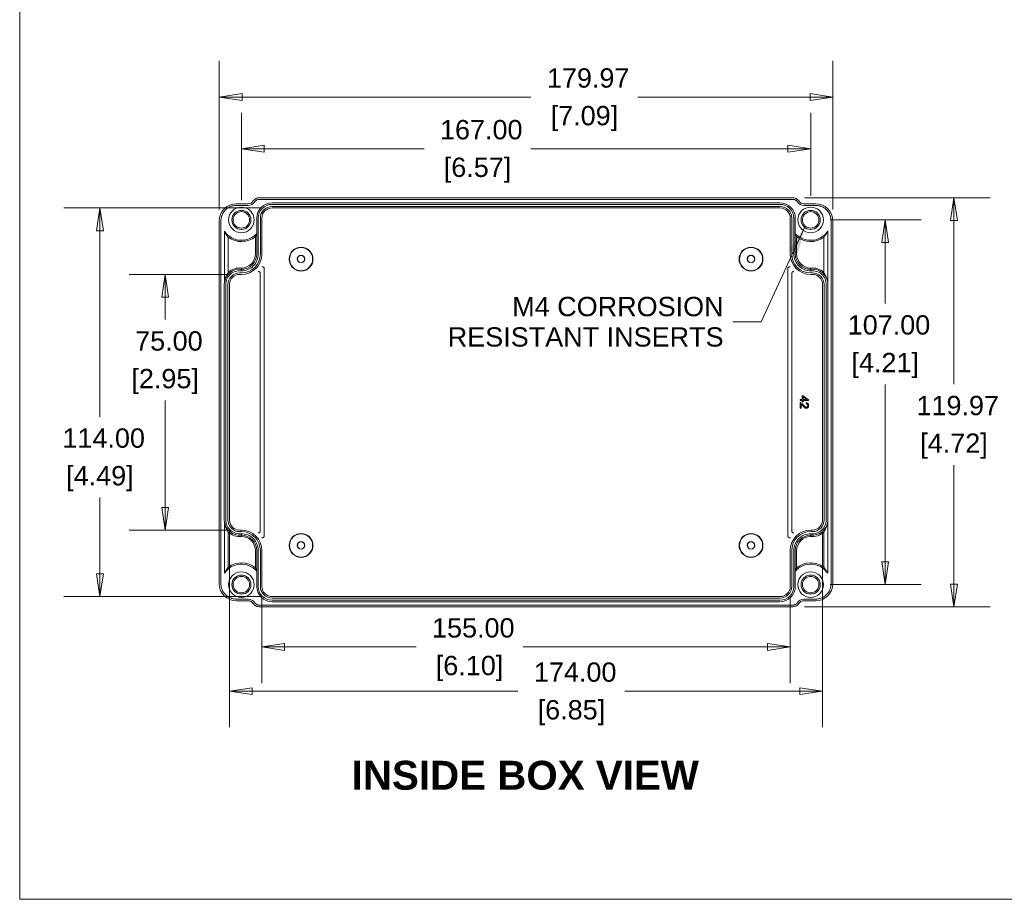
# Model space of a CAD drawing. Header units: millimetres. Extents: x 12 to 920, y 12 to 708.
# Tile 1 of 10: x 25 to 314, y 25 to 283. Entities that reach past the tile are written whole.
import ezdxf

# ---------------------------------------------------------------- set-up
doc = ezdxf.new("R2010")
doc.units = ezdxf.units.MM
doc.header["$LTSCALE"] = 3.333333
for name, color, linetype, lineweight in [('Dimension (ANSI)', 7, 'Continuous', 9), ('Sketch Geometry (ANSI)', 7, 'Continuous', 9), ('Symbol (ANSI)', 7, 'Continuous', 9), ('Visible (ANSI)', 7, 'Continuous', 9)]:
    doc.layers.add(name, color=color, linetype=linetype, lineweight=lineweight)
doc.styles.add('Label Text (ANSI)', font='arialbd.ttf')
doc.styles.add('Note Text (ANSI)', font='arial.ttf')
doc.dimstyles.new('Default - mm (ANSI)', dxfattribs={"dimscale": 3.333333, "dimtxt": 1.7, "dimasz": 2, "dimexe": 3.175, "dimexo": 1, "dimgap": 0.8, "dimtad": 0, "dimtih": 1, "dimtoh": 1, "dimrnd": 1e-08, "dimzin": 4, "dimdsep": 46, "dimtxsty": 'Note Text (ANSI)', "dimblk": 'Filled-1', "dimcen": 0.09, "dimdle": 10, "dimclrd": 256, "dimclre": 256, "dimclrt": 256, "dimadec": 1, "dimazin": 0, "dimtfac": 1.792941, "dimtofl": 0, "dimtmove": 0, "dimatfit": 3, "dimfxl": 1, "dimtolj": 1, "dimtzin": 0, "dimlwd": -1, "dimlwe": -1, "dimarcsym": 0})
doc.dimstyles.new('Default - mm (ANSI)$7', dxfattribs={"dimscale": 3.333333, "dimtxt": 1.7, "dimasz": 2.5, "dimexe": 3.175, "dimexo": 1, "dimgap": 0.8, "dimtad": 0, "dimtih": 1, "dimtoh": 1, "dimrnd": 1e-08, "dimzin": 4, "dimdsep": 46, "dimtxsty": 'Note Text (ANSI)', "dimblk": 'Filled-1', "dimcen": 0.09, "dimdle": 10, "dimclrd": 256, "dimclre": 256, "dimclrt": 256, "dimadec": 1, "dimazin": 0, "dimtfac": 1.792941, "dimtofl": 0, "dimtmove": 0, "dimatfit": 3, "dimfxl": 1, "dimtolj": 1, "dimtzin": 0, "dimlwd": -1, "dimlwe": -1, "dimarcsym": 0})

# ---------------------------------------------------------------- blocks, each defined once
blk = doc.blocks.new('Filled-1')
at = {"color": 0}
for p, q in [((0, 0), (-1, 0.15)), ((-1, 0.15), (-1, -0.15)), ((-1, 0), (0, 0)), ((-1, -0.15), (0, 0))]:
    blk.add_line(p, q, dxfattribs=at)
at = {"color": 0, "flags": 128}
blk.add_lwpolyline([(-1, -0.15), (0, 0), (-1, 0.15), (-1, -0.15)], dxfattribs=at)
at = {"color": 0}
blk.add_solid([(-1, -0.15), (0, 0), (-1, 0.15), (-1, -0.15)], dxfattribs=at)
blk = doc.blocks.new('*D39')
at = {"layer": 'Defpoints', "color": 0, "transparency": 16777216}
for p in [(83.55, 260.35), (83.55, 224.05), (263.52, 224.05)]:
    blk.add_point(p, dxfattribs=at)
at = {"layer": 'Dimension (ANSI)', "transparency": 16777216}
for p, q in [((83.55, 227.39), (83.55, 270.93)), ((263.52, 227.39), (263.52, 270.93)), ((90.22, 260.35), (174.98, 260.35)), ((256.86, 260.35), (206.36, 260.35))]:
    blk.add_line(p, q, dxfattribs=at)
at = {"layer": 'Dimension (ANSI)', "transparency": 16777216, "xscale": 6.666666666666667, "yscale": 6.666666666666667, "zscale": 6.666666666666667, "rotation": 180}
blk.add_blockref('Filled-1', (83.55, 260.35), dxfattribs=at)
at = {"layer": 'Dimension (ANSI)', "transparency": 16777216, "xscale": 6.666666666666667, "yscale": 6.666666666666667, "zscale": 6.666666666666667}
blk.add_blockref('Filled-1', (263.52, 260.35), dxfattribs=at)
at = {"layer": 'Dimension (ANSI)', "transparency": 16777216, "attachment_point": 5, "style": 'Note Text (ANSI)'}
for s, insert, char_height in [('\\A1; 179.97', (190.67, 265.91), 5.6667), ('\\A1;[7.09]', (190.67, 254.05), 5.667)]:
    blk.add_mtext(s, dxfattribs=dict(at, insert=insert, char_height=char_height))
blk = doc.blocks.new('*D40')
at = {"layer": 'Defpoints', "color": 0, "transparency": 16777216}
for p in [(257.04, 245.19), (90.04, 226.73), (257.04, 228.06)]:
    blk.add_point(p, dxfattribs=at)
at = {"layer": 'Dimension (ANSI)', "transparency": 16777216}
for p, q in [((90.04, 230.07), (90.04, 255.77)), ((257.04, 231.4), (257.04, 255.77)), ((96.7, 245.19), (143.62, 245.19)), ((250.37, 245.19), (174.99, 245.19))]:
    blk.add_line(p, q, dxfattribs=at)
at = {"layer": 'Dimension (ANSI)', "transparency": 16777216, "xscale": 6.666666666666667, "yscale": 6.666666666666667, "zscale": 6.666666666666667, "rotation": 180}
blk.add_blockref('Filled-1', (90.04, 245.19), dxfattribs=at)
at = {"layer": 'Dimension (ANSI)', "transparency": 16777216, "xscale": 6.666666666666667, "yscale": 6.666666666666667, "zscale": 6.666666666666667}
blk.add_blockref('Filled-1', (257.04, 245.19), dxfattribs=at)
at = {"layer": 'Dimension (ANSI)', "transparency": 16777216, "attachment_point": 5, "style": 'Note Text (ANSI)'}
for s, insert, char_height in [('\\A1; 167.00', (159.31, 250.75), 5.6667), ('\\A1;[6.57]', (159.31, 238.89), 5.667)]:
    blk.add_mtext(s, dxfattribs=dict(at, insert=insert, char_height=char_height))
blk = doc.blocks.new('*D41')
at = {"layer": 'Defpoints', "color": 0, "transparency": 16777216}
for p in [(251.86, 230.8), (251.86, 110.83), (299.08, 110.83)]:
    blk.add_point(p, dxfattribs=at)
at = {"layer": 'Dimension (ANSI)', "transparency": 16777216}
for p, q in [((255.19, 230.8), (309.66, 230.8)), ((299.08, 224.13), (299.08, 176.11)), ((299.08, 117.49), (299.08, 152.4)), ((255.19, 110.83), (309.66, 110.83))]:
    blk.add_line(p, q, dxfattribs=at)
at = {"layer": 'Dimension (ANSI)', "transparency": 16777216, "xscale": 6.666666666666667, "yscale": 6.666666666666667, "zscale": 6.666666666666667}
for p, rotation in [((299.08, 230.8), 90), ((299.08, 110.83), 270)]:
    blk.add_blockref('Filled-1', p, dxfattribs=dict(at, rotation=rotation))
at = {"layer": 'Dimension (ANSI)', "transparency": 16777216, "attachment_point": 5, "style": 'Note Text (ANSI)'}
for s, insert, char_height in [('\\A1; 119.97', (299.08, 169.81), 5.6667), ('\\A1;[4.72]', (299.08, 157.96), 5.667)]:
    blk.add_mtext(s, dxfattribs=dict(at, insert=insert, char_height=char_height))
blk = doc.blocks.new('*D42')
at = {"layer": 'Defpoints', "color": 0, "transparency": 16777216}
for p in [(259.46, 224.31), (278.91, 224.31), (259.46, 117.31)]:
    blk.add_point(p, dxfattribs=at)
at = {"layer": 'Dimension (ANSI)', "transparency": 16777216}
for p, q in [((262.79, 224.31), (289.5, 224.31)), ((278.91, 217.65), (278.91, 199.77)), ((278.91, 123.98), (278.91, 176.05)), ((262.79, 117.31), (289.5, 117.31))]:
    blk.add_line(p, q, dxfattribs=at)
at = {"layer": 'Dimension (ANSI)', "transparency": 16777216, "xscale": 6.666666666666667, "yscale": 6.666666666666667, "zscale": 6.666666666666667}
for p, rotation in [((278.91, 224.31), 90), ((278.91, 117.31), 270)]:
    blk.add_blockref('Filled-1', p, dxfattribs=dict(at, rotation=rotation))
at = {"layer": 'Dimension (ANSI)', "transparency": 16777216, "attachment_point": 5, "style": 'Note Text (ANSI)'}
for s, insert, char_height in [('\\A1; 107.00', (278.91, 193.47), 5.6667), ('\\A1;[4.21]', (278.91, 181.61), 5.667)]:
    blk.add_mtext(s, dxfattribs=dict(at, insert=insert, char_height=char_height))
blk = doc.blocks.new('*D43')
at = {"layer": 'Defpoints', "color": 0, "transparency": 16777216}
for p in [(96.04, 116.81), (251.04, 116.81), (251.04, 99.03)]:
    blk.add_point(p, dxfattribs=at)
at = {"layer": 'Dimension (ANSI)', "transparency": 16777216}
for p, q in [((96.04, 113.48), (96.04, 88.44)), ((251.04, 113.48), (251.04, 88.44)), ((102.7, 99.03), (141.28, 99.03)), ((244.37, 99.03), (172.65, 99.03))]:
    blk.add_line(p, q, dxfattribs=at)
at = {"layer": 'Dimension (ANSI)', "transparency": 16777216, "xscale": 6.666666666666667, "yscale": 6.666666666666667, "zscale": 6.666666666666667, "rotation": 180}
blk.add_blockref('Filled-1', (96.04, 99.03), dxfattribs=at)
at = {"layer": 'Dimension (ANSI)', "transparency": 16777216, "xscale": 6.666666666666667, "yscale": 6.666666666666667, "zscale": 6.666666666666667}
blk.add_blockref('Filled-1', (251.04, 99.03), dxfattribs=at)
at = {"layer": 'Dimension (ANSI)', "transparency": 16777216, "attachment_point": 5, "style": 'Note Text (ANSI)'}
for s, insert, char_height in [('\\A1; 155.00', (156.97, 104.59), 5.6667), ('\\A1;[6.10]', (156.97, 92.73), 5.667)]:
    blk.add_mtext(s, dxfattribs=dict(at, insert=insert, char_height=char_height))
blk = doc.blocks.new('*D44')
at = {"layer": 'Defpoints', "color": 0, "transparency": 16777216}
for p in [(86.54, 136.31), (260.54, 136.31), (260.54, 86.05)]:
    blk.add_point(p, dxfattribs=at)
at = {"layer": 'Dimension (ANSI)', "transparency": 16777216}
for p, q in [((86.54, 132.98), (86.54, 75.46)), ((260.54, 132.98), (260.54, 75.46)), ((93.2, 86.05), (171.17, 86.05)), ((253.87, 86.05), (202.54, 86.05))]:
    blk.add_line(p, q, dxfattribs=at)
at = {"layer": 'Dimension (ANSI)', "transparency": 16777216, "xscale": 6.666666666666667, "yscale": 6.666666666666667, "zscale": 6.666666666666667, "rotation": 180}
blk.add_blockref('Filled-1', (86.54, 86.05), dxfattribs=at)
at = {"layer": 'Dimension (ANSI)', "transparency": 16777216, "xscale": 6.666666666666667, "yscale": 6.666666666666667, "zscale": 6.666666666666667}
blk.add_blockref('Filled-1', (260.54, 86.05), dxfattribs=at)
at = {"layer": 'Dimension (ANSI)', "transparency": 16777216, "attachment_point": 5, "style": 'Note Text (ANSI)'}
for s, insert, char_height in [('\\A1; 174.00', (186.85, 91.61), 5.6667), ('\\A1;[6.85]', (186.85, 79.75), 5.667)]:
    blk.add_mtext(s, dxfattribs=dict(at, insert=insert, char_height=char_height))
blk = doc.blocks.new('*D45')
at = {"layer": 'Defpoints', "color": 0, "transparency": 16777216}
for p in [(89.54, 208.31), (67.67, 133.31), (90.04, 133.31)]:
    blk.add_point(p, dxfattribs=at)
at = {"layer": 'Dimension (ANSI)', "transparency": 16777216}
for p, q in [((86.2, 208.31), (57.09, 208.31)), ((67.67, 201.65), (67.67, 195.05)), ((67.67, 139.98), (67.67, 171.34)), ((86.7, 133.31), (57.09, 133.31))]:
    blk.add_line(p, q, dxfattribs=at)
at = {"layer": 'Dimension (ANSI)', "transparency": 16777216, "xscale": 6.666666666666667, "yscale": 6.666666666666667, "zscale": 6.666666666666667}
for p, rotation in [((67.67, 208.31), 90), ((67.67, 133.31), 270)]:
    blk.add_blockref('Filled-1', p, dxfattribs=dict(at, rotation=rotation))
at = {"layer": 'Dimension (ANSI)', "transparency": 16777216, "char_height": 5.667, "attachment_point": 5, "style": 'Note Text (ANSI)'}
for s, insert in [('\\A1; 75.00', (67.67, 188.76)), ('\\A1;[2.95]', (67.67, 176.9))]:
    blk.add_mtext(s, dxfattribs=dict(at, insert=insert))
blk = doc.blocks.new('*D46')
at = {"layer": 'Defpoints', "color": 0, "transparency": 16777216}
for p in [(48.54, 227.81), (99.04, 227.81), (99.04, 113.81)]:
    blk.add_point(p, dxfattribs=at)
at = {"layer": 'Dimension (ANSI)', "transparency": 16777216}
for p, q in [((95.7, 227.81), (37.96, 227.81)), ((48.54, 221.15), (48.54, 166.57)), ((48.54, 120.48), (48.54, 142.85)), ((95.7, 113.81), (37.96, 113.81))]:
    blk.add_line(p, q, dxfattribs=at)
at = {"layer": 'Dimension (ANSI)', "transparency": 16777216, "xscale": 6.666666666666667, "yscale": 6.666666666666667, "zscale": 6.666666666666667}
for p, rotation in [((48.54, 227.81), 90), ((48.54, 113.81), 270)]:
    blk.add_blockref('Filled-1', p, dxfattribs=dict(at, rotation=rotation))
at = {"layer": 'Dimension (ANSI)', "transparency": 16777216, "attachment_point": 5, "style": 'Note Text (ANSI)'}
for s, insert, char_height in [('\\A1; 114.00', (48.54, 160.27), 5.6667), ('\\A1;[4.49]', (48.54, 148.41), 5.667)]:
    blk.add_mtext(s, dxfattribs=dict(at, insert=insert, char_height=char_height))
blk = doc.blocks.new('Borders Hammond Border')
at = {"layer": 'Sketch Geometry (ANSI)'}
for p, q in [((7.5, 208.4), (7.5, 7.5)), ((7.5, 7.5), (271.9, 7.5))]:
    blk.add_line(p, q, dxfattribs=at)

msp = doc.modelspace()

# ---------------------------------------------------------------- linework, layer by layer
at = {"layer": 'Visible (ANSI)'}
for p, q in [((92.0375, 228.5635), (88.5358, 228.5635)), ((88.5489, 229.0504), (92.0375, 229.0504)), ((251.8657, 230.3135), (95.2093, 230.3135)), ((95.2165, 230.8004), (251.8585, 230.8004)), ((99.0375, 229.3135), (248.0375, 229.3135)), ((99.0375, 228.8727), (248.0375, 228.8727)), ((99.0375, 228.2543), (248.0375, 228.2543)), ((255.0375, 229.0504), (258.5261, 229.0504)), ((258.5392, 228.5635), (255.0375, 228.5635)), ((99.0375, 227.8135), (248.0375, 227.8135)), ((83.5506, 117.5749), (83.5506, 224.0521)), ((84.0375, 224.0652), (84.0375, 117.5618)), ((94.5375, 220.3449), (94.5375, 224.8135)), ((94.9783, 214.3135), (94.9783, 224.8135)), ((95.5967, 214.3135), (95.5967, 224.8135)), ((96.0375, 214.3135), (96.0375, 224.8135)), ((251.0375, 224.8135), (251.0375, 214.3135)), ((251.4783, 224.8135), (251.4783, 214.3135)), ((252.0967, 224.8135), (252.0967, 214.3135)), ((252.5375, 224.8135), (252.5375, 220.3449)), ((263.0375, 117.5618), (263.0375, 224.0652)), ((263.5244, 224.0521), (263.5244, 117.5749)), ((85.0375, 205.8135), (85.0375, 220.9969)), ((94.5375, 220.3449), (94.5375, 214.3135)), ((252.5375, 214.3135), (252.5375, 220.3449)), ((262.0375, 220.9969), (262.0375, 205.8135)), ((86.1897, 219.2195), (86.1897, 208.9075)), ((94.1535, 214.3135), (94.1535, 219.4336)), ((252.9215, 219.4336), (252.9215, 214.3135)), ((260.8853, 208.9075), (260.8853, 219.2195)), ((89.5375, 208.7543), (90.0375, 208.7543)), ((89.5375, 208.3135), (90.0375, 208.3135)), ((95.5849, 132.9969), (95.5849, 208.6301)), ((96.7396, 210.0289), (96.7396, 131.5982)), ((250.3354, 131.5982), (250.3354, 210.0289)), ((251.4901, 208.6301), (251.4901, 132.9969)), ((257.0375, 208.7543), (257.5375, 208.7543)), ((257.0375, 208.3135), (257.5375, 208.3135)), ((85.0098, 136.3135), (85.0098, 205.3135)), ((85.4506, 136.3135), (85.4506, 205.3135)), ((86.0967, 136.3135), (86.0967, 205.3135)), ((86.5375, 136.3135), (86.5375, 205.3135)), ((260.5375, 205.3135), (260.5375, 136.3135)), ((260.9783, 205.3135), (260.9783, 136.3135)), ((261.6244, 205.3135), (261.6244, 136.3135)), ((262.0652, 205.3135), (262.0652, 136.3135)), ((254.5377, 171.6272), (253.9394, 171.6272)), ((253.9394, 171.6272), (253.9394, 171.3204)), ((253.9394, 171.3204), (254.5377, 171.3204)), ((253.9394, 170.7087), (253.9394, 169.0567)), ((254.5377, 172.7114), (254.5377, 171.6272)), ((254.8197, 172.7114), (254.5377, 172.7114)), ((254.5377, 171.3204), (254.5377, 170.9831)), ((254.5377, 170.9831), (254.8197, 170.9831)), ((256.4394, 171.5719), (254.8197, 172.7114)), ((254.8197, 171.6272), (254.8197, 172.4103)), ((254.8197, 172.4103), (255.9478, 171.6272)), ((255.9478, 171.6272), (254.8197, 171.6272)), ((254.8197, 170.9831), (254.8197, 171.3204)), ((254.8197, 171.3204), (256.4394, 171.3204)), ((255.7267, 170.6516), (255.6944, 170.3352)), ((256.4394, 171.3204), (256.4394, 171.5719)), ((253.9394, 169.0567), (254.2347, 169.0567)), ((254.2347, 169.0567), (254.2347, 170.2819)), ((85.0375, 120.6301), (85.0375, 135.8135)), ((262.0375, 135.8135), (262.0375, 120.6301)), ((90.0375, 133.3135), (89.5375, 133.3135)), ((90.0375, 132.8727), (89.5375, 132.8727)), ((257.5375, 133.3135), (257.0375, 133.3135)), ((257.5375, 132.8727), (257.0375, 132.8727)), ((86.1897, 132.7195), (86.1897, 122.4076)), ((260.8853, 122.4076), (260.8853, 132.7195)), ((94.1535, 122.1934), (94.1535, 127.3135)), ((94.5375, 127.3135), (94.5375, 121.2821)), ((94.9783, 116.8135), (94.9783, 127.3135)), ((95.5967, 116.8135), (95.5967, 127.3135)), ((96.0375, 116.8135), (96.0375, 127.3135)), ((251.0375, 127.3135), (251.0375, 116.8135)), ((251.4783, 127.3135), (251.4783, 116.8135)), ((252.0967, 127.3135), (252.0967, 116.8135)), ((252.5375, 121.2821), (252.5375, 127.3135)), ((252.9215, 127.3135), (252.9215, 122.1934)), ((94.5375, 116.8135), (94.5375, 121.2821)), ((252.5375, 121.2821), (252.5375, 116.8135)), ((88.5358, 113.0635), (92.0375, 113.0635)), ((248.0375, 113.8135), (99.0375, 113.8135)), ((248.0375, 113.3727), (99.0375, 113.3727)), ((248.0375, 112.7543), (99.0375, 112.7543)), ((255.0375, 113.0635), (258.5392, 113.0635)), ((92.0375, 112.5766), (88.5489, 112.5766)), ((95.2093, 111.3135), (251.8657, 111.3135)), ((251.8585, 110.8266), (95.2165, 110.8266)), ((248.0375, 112.3135), (99.0375, 112.3135)), ((258.5261, 112.5766), (255.0375, 112.5766))]:
    msp.add_line(p, q, dxfattribs=at)
for centre, radius in [((90.0375, 224.3135), 3.75), ((90.0375, 224.3135), 2.8006), ((90.0375, 224.3135), 2.421), ((257.0375, 224.3135), 3.75), ((257.0375, 224.3135), 2.8006), ((257.0375, 224.3135), 2.421), ((107.5375, 212.8135), 3.5), ((107.5375, 212.8135), 3.3953), ((107.5375, 212.8135), 1.125), ((107.5375, 212.8135), 1.0595), ((239.5375, 212.8135), 3.5), ((239.5375, 212.8135), 3.3953), ((239.5375, 212.8135), 1.125), ((239.5375, 212.8135), 1.0595), ((107.5375, 128.8135), 3.5), ((107.5375, 128.8135), 3.3953), ((239.5375, 128.8135), 3.5), ((239.5375, 128.8135), 3.3953), ((107.5375, 128.8135), 1.125), ((107.5375, 128.8135), 1.0595), ((239.5375, 128.8135), 1.125), ((239.5375, 128.8135), 1.0595), ((90.0375, 117.3135), 3.75), ((90.0375, 117.3135), 2.8006), ((90.0375, 117.3135), 2.421), ((257.0375, 117.3135), 3.75), ((257.0375, 117.3135), 2.8006), ((257.0375, 117.3135), 2.421)]:
    msp.add_circle(centre, radius, dxfattribs=at)
for centre, radius, start, end in [((92.0375, 230.8135), 1.7631, 270, 327.664748), ((92.0375, 230.8135), 2.25, 270, 327.774825), ((99.0375, 224.8135), 4.5, 90, 180), ((99.0375, 224.8135), 4.0592, 90, 180), ((99.0375, 224.8135), 3.4408, 90, 180), ((248.0375, 224.8135), 4.5, 0, 90), ((248.0375, 224.8135), 4.0592, 0, 90), ((248.0375, 224.8135), 3.4408, 0, 90), ((255.0375, 230.8135), 2.25, 212.225175, 270), ((255.0375, 230.8135), 1.7631, 212.335252, 270), ((99.0375, 224.8135), 3, 90, 180), ((248.0375, 224.8135), 3, 0, 90), ((90.0375, 224.3135), 6, 213.55731, 318.590378), ((257.0375, 224.3135), 6, 221.409622, 326.44269), ((90.0375, 224.3135), 6.384, 232.934308, 310.146292), ((257.0375, 224.3135), 6.384, 229.853708, 307.065692), ((90.0375, 214.3135), 4.9408, 269.703021, 0), ((90.0375, 214.3135), 4.5, 270, 0), ((90.0375, 214.3135), 6, 270, 0), ((90.0375, 214.3135), 5.5592, 270, 0), ((90.0375, 214.3135), 4.116, 270.283423, 0), ((257.0375, 214.3135), 6, 180, 270), ((257.0375, 214.3135), 5.5592, 180, 270), ((257.0375, 214.3135), 4.9408, 180, 270.296979), ((257.0375, 214.3135), 4.5, 180, 270), ((257.0375, 214.3135), 4.116, 180, 269.716577), ((89.5375, 205.3135), 4.5277, 83.659808, 173.659808), ((89.5375, 205.3135), 4.0869, 83.334274, 180), ((89.5375, 205.3135), 3.4408, 90, 180), ((89.5375, 205.3135), 4.9117, 83.918466, 132.969149), ((89.5375, 205.3135), 3, 90, 180), ((257.5375, 205.3135), 4.9117, 47.030851, 96.081534), ((257.5375, 205.3135), 4.5277, 6.340192, 96.340192), ((257.5375, 205.3135), 4.0869, 0, 96.665726), ((257.5375, 205.3135), 3.4408, 0, 90), ((257.5375, 205.3135), 3, 0, 90), ((89.5375, 205.3135), 4.5277, 173.659808, 180), ((257.5375, 205.3135), 4.5277, 0, 6.340192), ((89.5375, 136.3135), 4.5277, 180, 186.340192), ((89.5375, 136.3135), 4.5277, 186.340192, 276.340192), ((89.5375, 136.3135), 4.0869, 180, 276.665726), ((89.5375, 136.3135), 3.4408, 180, 270), ((89.5375, 136.3135), 3, 180, 270), ((257.5375, 136.3135), 4.5277, 263.659808, 353.659808), ((257.5375, 136.3135), 4.0869, 263.334274, 0), ((257.5375, 136.3135), 3.4408, 270, 0), ((257.5375, 136.3135), 3, 270, 0), ((257.5375, 136.3135), 4.5277, 353.659808, 0), ((90.0375, 127.3135), 6, 0, 90), ((90.0375, 127.3135), 5.5592, 0, 90), ((257.0375, 127.3135), 6, 90, 180), ((257.0375, 127.3135), 5.5592, 90, 180), ((89.5375, 136.3135), 4.9117, 227.030851, 276.081534), ((90.0375, 127.3135), 4.9408, 0, 90.296979), ((90.0375, 127.3135), 4.5, 0, 90), ((90.0375, 127.3135), 4.116, 0, 89.716577), ((257.0375, 127.3135), 4.9408, 89.703021, 180), ((257.0375, 127.3135), 4.5, 90, 180), ((257.0375, 127.3135), 4.116, 90.283423, 180), ((257.5375, 136.3135), 4.9117, 263.918466, 312.969149), ((90.0375, 117.3135), 6, 41.409622, 146.44269), ((90.0375, 117.3135), 6.384, 49.853708, 127.065692), ((257.0375, 117.3135), 6, 33.55731, 138.590378), ((257.0375, 117.3135), 6.384, 52.934308, 130.146292), ((99.0375, 116.8135), 4.5, 180, 270), ((99.0375, 116.8135), 4.0592, 180, 270), ((99.0375, 116.8135), 3.4408, 180, 270), ((99.0375, 116.8135), 3, 180, 270), ((248.0375, 116.8135), 4.5, 270, 0), ((248.0375, 116.8135), 3.4408, 270, 0), ((248.0375, 116.8135), 3, 270, 0), ((248.0375, 116.8135), 4.0592, 270, 0), ((92.0375, 110.8135), 2.25, 32.225175, 90), ((255.0375, 110.8135), 2.25, 90, 147.774825), ((92.0375, 110.8135), 1.7631, 32.335252, 90), ((255.0375, 110.8135), 1.7631, 90, 147.664748)]:
    msp.add_arc(centre, radius, start, end, dxfattribs=at)
for centre, major_axis, ratio, start_param, end_param in [((88.5523, 224.0487), (-3.538, 3.538), 0.999315, 5.49812976, 7.06824085), ((258.5227, 224.0487), (3.538, 3.538), 0.999315, 5.49812976, 7.06824085), ((92.9117, 224.3135), (-8.6242, 0), 0.94283297, 0.42014254, 0.6770377), ((254.1634, 224.3135), (-8.6242, 0), 0.94283297, 2.46455495, 2.72145011), ((91.7972, 205.3135), (6.7805, 0), 0.94283297, 2.54456502, 3.06330029), ((255.2778, 205.3135), (6.7805, 0), 0.94283297, 0.07829236, 0.59702763), ((91.7972, 136.3135), (-6.7805, 0), 0.94283297, 0.07829236, 0.59702763), ((255.2778, 136.3135), (-6.7805, 0), 0.94283297, 2.54456502, 3.06330029), ((92.9117, 117.3135), (8.6242, 0), 0.94283297, 2.46455495, 2.72145011), ((254.1634, 117.3135), (8.6242, 0), 0.94283297, 0.42014254, 0.6770377), ((88.5523, 117.5783), (-3.538, -3.538), 0.999315, 5.49812976, 7.06824085), ((258.5227, 117.5783), (3.538, -3.538), 0.999315, 5.49812976, 7.06824085)]:
    msp.add_ellipse(centre, major_axis=major_axis, ratio=ratio, start_param=start_param, end_param=end_param, dxfattribs=at)
for points, knots in [([(88.5358, 228.5635), (88.3395, 228.5635), (87.9468, 228.5378), (87.4644, 228.4419), (86.9946, 228.2994), (86.6311, 228.1489), (86.1982, 227.9175), (85.8711, 227.699), (85.4916, 227.3875), (85.2135, 227.1094), (84.9021, 226.7299), (84.6836, 226.4029), (84.4522, 225.9699), (84.3016, 225.6064), (84.1592, 225.1366), (84.0632, 224.6542), (84.0375, 224.2616), (84.0375, 224.0652)], [-7.06824085, -7.06824085, -7.06824085, -7.06824085, -6.93739826, -6.80655567, -6.74113438, -6.61029179, -6.54487049, -6.4140279, -6.3486066, -6.21776401, -6.15234272, -6.02150012, -5.95607883, -5.82523624, -5.75981494, -5.62897235, -5.49812976, -5.49812976, -5.49812976, -5.49812976]), ([(93.5272, 229.8705), (93.6374, 230.0445), (93.7738, 230.2005), (94.0894, 230.4653), (94.2668, 230.5725), (94.6982, 230.7496), (94.9561, 230.8004), (95.2165, 230.8004)], [-0.201710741, -0.201710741, -0.201710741, -0.201710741, -0.13991455, -0.13991455, -0.078116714, -0.078116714, 0, 0, 0, 0]), ([(95.2093, 230.3135), (95.1251, 230.3135), (94.9782, 230.3011), (94.8144, 230.2626), (94.6943, 230.2234), (94.6162, 230.1924), (94.5213, 230.1475), (94.4477, 230.1069), (94.3591, 230.0504), (94.291, 230.0007), (94.2103, 229.9337), (94.1493, 229.8761), (94.0778, 229.7995), (94.0112, 229.7185), (93.9634, 229.6493), (93.9409, 229.6137)], [-0.202097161, -0.202097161, -0.202097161, -0.202097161, -0.168414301, -0.143152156, -0.134731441, -0.117890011, -0.109469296, -0.092627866, -0.084207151, -0.06736572, -0.058945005, -0.042103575, -0.03368286, -0.01684143, 0, 0, 0, 0]), ([(251.8585, 230.8004), (252.0645, 230.8004), (252.2693, 230.7686), (252.6618, 230.6435), (252.8472, 230.551), (253.2276, 230.2812), (253.4085, 230.0905), (253.5478, 229.8705)], [-0.201710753, -0.201710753, -0.201710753, -0.201710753, -0.13991405, -0.13991405, -0.078119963, -0.078119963, 0, 0, 0, 0]), ([(253.1341, 229.6137), (253.0892, 229.6849), (253.0004, 229.8026), (252.8805, 229.9206), (252.7833, 230.0013), (252.7153, 230.0508), (252.6268, 230.1072), (252.5532, 230.1478), (252.4582, 230.1926), (252.3798, 230.2237), (252.2801, 230.2562), (252.1988, 230.2771), (252.0959, 230.2968), (251.9919, 230.31), (251.9078, 230.3135), (251.8657, 230.3135)], [-0.20209715, -0.20209715, -0.20209715, -0.20209715, -0.168414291, -0.143152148, -0.134731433, -0.117890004, -0.109469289, -0.09262786, -0.084207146, -0.067365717, -0.058945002, -0.042103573, -0.033682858, -0.016841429, 0, 0, 0, 0]), ([(263.0375, 224.0652), (263.0375, 224.2616), (263.0118, 224.6542), (262.9159, 225.1366), (262.7734, 225.6064), (262.6229, 225.9699), (262.3915, 226.4029), (262.1729, 226.7299), (261.8615, 227.1094), (261.5834, 227.3875), (261.2039, 227.699), (260.8769, 227.9175), (260.4439, 228.1489), (260.0804, 228.2994), (259.6106, 228.4419), (259.1282, 228.5378), (258.7356, 228.5635), (258.5392, 228.5635)], [-7.06824085, -7.06824085, -7.06824085, -7.06824085, -6.93739826, -6.80655567, -6.74113438, -6.61029179, -6.54487049, -6.4140279, -6.3486066, -6.21776401, -6.15234272, -6.02150012, -5.95607883, -5.82523624, -5.75981494, -5.62897235, -5.49812976, -5.49812976, -5.49812976, -5.49812976]), ([(94.9522, 209.135), (94.9526, 209.1353), (94.953, 209.1356), (94.9794, 209.1575), (95.0161, 209.1678), (95.1007, 209.1637), (95.1462, 209.1524), (95.2403, 209.112), (95.2874, 209.0853), (95.3803, 209.019), (95.4247, 208.981), (95.4662, 208.9388)], [-0.0812798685, -0.0812798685, -0.0812798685, -0.0812798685, -0.0809320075, -0.0809320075, -0.0570898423, -0.0570898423, -0.036378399, -0.036378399, -0.0177456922, -0.0177456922, 0, 0, 0, 0]), ([(95.5849, 208.6301), (95.5849, 208.6923), (95.5741, 208.754), (95.5305, 208.859), (95.5023, 208.9021), (95.4662, 208.9388)], [0, 0, 0, 0, 0.0186627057, 0.0186627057, 0.0341756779, 0.0341756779, 0.0341756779, 0.0341756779]), ([(96.0285, 210.5274), (96.0287, 210.5277), (96.0289, 210.528), (96.045, 210.5492), (96.0727, 210.5624), (96.1463, 210.5712), (96.1902, 210.568), (96.2876, 210.5466), (96.3394, 210.5297), (96.4462, 210.4841), (96.4998, 210.4563), (96.5518, 210.4244)], [-0.0800082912, -0.0800082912, -0.0800082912, -0.0800082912, -0.079670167, -0.079670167, -0.0576051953, -0.0576051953, -0.0372233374, -0.0372233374, -0.0182953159, -0.0182953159, 0, 0, 0, 0]), ([(96.7396, 210.0289), (96.7396, 210.1071), (96.7264, 210.1796), (96.6809, 210.2913), (96.6531, 210.3359), (96.5967, 210.3929), (96.5752, 210.4101), (96.5518, 210.4244)], [0, 0, 0, 0, 0.0234822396, 0.0234822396, 0.0415283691, 0.0415283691, 0.0511131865, 0.0511131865, 0.0511131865, 0.0511131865]), ([(250.5232, 210.4244), (250.5165, 210.4203), (250.5099, 210.4159), (250.4666, 210.3849), (250.4359, 210.3519), (250.3853, 210.274), (250.3668, 210.2296), (250.3413, 210.1333), (250.3354, 210.0809), (250.3354, 210.0289)], [0.104255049, 0.104255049, 0.104255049, 0.104255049, 0.107243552, 0.107243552, 0.1241666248, 0.1241666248, 0.1419772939, 0.1419772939, 0.1613883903, 0.1613883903, 0.1613883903, 0.1613883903]), ([(250.5232, 210.4244), (250.5752, 210.4563), (250.6288, 210.4841), (250.7356, 210.5297), (250.7874, 210.5466), (250.8848, 210.568), (250.9287, 210.5712), (251.0023, 210.5624), (251.03, 210.5492), (251.0461, 210.528), (251.0463, 210.5277), (251.0466, 210.5274)], [-0.0798893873, -0.0798893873, -0.0798893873, -0.0798893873, -0.06154373, -0.06154373, -0.0425636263, -0.0425636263, -0.0221256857, -0.0221256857, 0, 0, 0.0003390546, 0.0003390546, 0.0003390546, 0.0003390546]), ([(251.6088, 208.9388), (251.6021, 208.932), (251.5956, 208.9248), (251.5559, 208.878), (251.5309, 208.8327), (251.4977, 208.7343), (251.4901, 208.6823), (251.4901, 208.6301)], [0.0900454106, 0.0900454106, 0.0900454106, 0.0900454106, 0.093253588, 0.093253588, 0.1104061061, 0.1104061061, 0.1276776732, 0.1276776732, 0.1276776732, 0.1276776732]), ([(251.6088, 208.9388), (251.6503, 208.981), (251.6948, 209.019), (251.7876, 209.0853), (251.8347, 209.112), (251.9289, 209.1524), (251.9743, 209.1637), (252.0589, 209.1678), (252.0956, 209.1575), (252.1221, 209.1356), (252.1224, 209.1353), (252.1228, 209.135)], [-0.0812591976, -0.0812591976, -0.0812591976, -0.0812591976, -0.0634417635, -0.0634417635, -0.0447337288, -0.0447337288, -0.0239385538, -0.0239385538, 0, 0, 0.0003492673, 0.0003492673, 0.0003492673, 0.0003492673]), ([(254.1528, 170.6725), (254.1189, 170.6857), (254.0839, 170.6955), (254.0121, 170.7077), (253.9758, 170.71), (253.9394, 170.7087)], [-0.0218696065, -0.0218696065, -0.0218696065, -0.0218696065, -0.0109392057, -0.0109392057, 0, 0, 0, 0]), ([(254.8636, 170.0685), (254.7316, 170.2297), (254.5963, 170.3785), (254.3751, 170.5623), (254.2692, 170.6294), (254.1528, 170.6725)], [-0.0862995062, -0.0862995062, -0.0862995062, -0.0862995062, -0.0372308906, -0.0372308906, 0, 0, 0, 0]), ([(256.4489, 169.8398), (256.4489, 169.9517), (256.4353, 170.0648), (256.3702, 170.2556), (256.3277, 170.3331), (256.2281, 170.45), (256.1642, 170.5109), (255.9606, 170.614), (255.8438, 170.6408), (255.7267, 170.6516)], [-0.172777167, -0.172777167, -0.172777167, -0.172777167, -0.11482622, -0.11482622, -0.068403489, -0.068403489, -0.035254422, -0.035254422, 0, 0, 0, 0]), ([(254.2347, 170.2819), (254.2947, 170.2451), (254.3503, 170.2005), (254.5163, 170.0441), (254.6139, 169.919), (254.7149, 169.7979)], [-0.0683954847, -0.0683954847, -0.0683954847, -0.0683954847, -0.0473145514, -0.0473145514, 0, 0, 0, 0]), ([(254.7149, 169.7979), (254.9589, 169.5108), (255.0836, 169.3892), (255.3036, 169.1928), (255.4105, 169.1413), (255.5623, 169.08), (255.657, 169.0605), (255.7553, 169.0605)], [-0.0586004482, -0.0586004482, -0.0586004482, -0.0586004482, -0.0491279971, -0.0491279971, -0.0294977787, -0.0294977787, 0, 0, 0, 0]), ([(255.763, 169.3768), (255.701, 169.3768), (255.6407, 169.3902), (255.5154, 169.4386), (255.4516, 169.4769), (255.3217, 169.5723), (255.1714, 169.696), (254.8636, 170.0685)], [-0.363904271, -0.363904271, -0.363904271, -0.363904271, -0.262930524, -0.262930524, -0.144967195, -0.144967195, 0, 0, 0, 0]), ([(255.6944, 170.3352), (255.7723, 170.3346), (255.8509, 170.3231), (255.9904, 170.2651), (256.0354, 170.2279), (256.1055, 170.1571), (256.1366, 170.1098), (256.1851, 169.99), (256.1955, 169.9189), (256.1955, 169.8474)], [-0.0646569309, -0.0646569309, -0.0646569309, -0.0646569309, -0.0512765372, -0.0512765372, -0.0387506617, -0.0387506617, -0.0214246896, -0.0214246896, 0, 0, 0, 0]), ([(255.7553, 169.0605), (255.8487, 169.0605), (255.9397, 169.0762), (256.1076, 169.147), (256.1789, 169.1977), (256.2832, 169.304), (256.3434, 169.3754), (256.4324, 169.599), (256.4489, 169.7199), (256.4489, 169.8398)], [-0.181967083, -0.181967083, -0.181967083, -0.181967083, -0.125707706, -0.125707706, -0.072146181, -0.072146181, -0.035976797, -0.035976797, 0, 0, 0, 0]), ([(256.1955, 169.8474), (256.1955, 169.8097), (256.1925, 169.7719), (256.1789, 169.7004), (256.1691, 169.6669), (256.1383, 169.5956), (256.1098, 169.5445), (256.0196, 169.4574), (255.9769, 169.4283), (255.8758, 169.3863), (255.8201, 169.3768), (255.763, 169.3768)], [-0.0921502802, -0.0921502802, -0.0921502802, -0.0921502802, -0.0727435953, -0.0727435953, -0.054776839, -0.054776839, -0.0328453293, -0.0328453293, -0.0171411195, -0.0171411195, 0, 0, 0, 0]), ([(95.4662, 132.6882), (95.4729, 132.6951), (95.4794, 132.7022), (95.5191, 132.749), (95.5441, 132.7944), (95.5773, 132.8928), (95.5849, 132.9447), (95.5849, 132.9969)], [0.0900454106, 0.0900454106, 0.0900454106, 0.0900454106, 0.093253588, 0.093253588, 0.1104061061, 0.1104061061, 0.1276776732, 0.1276776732, 0.1276776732, 0.1276776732]), ([(251.4901, 132.9969), (251.4901, 132.9347), (251.501, 132.873), (251.5446, 132.7681), (251.5727, 132.7249), (251.6088, 132.6882)], [0, 0, 0, 0, 0.0186627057, 0.0186627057, 0.0341756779, 0.0341756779, 0.0341756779, 0.0341756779]), ([(95.4662, 132.6882), (95.4247, 132.6461), (95.3803, 132.6081), (95.2874, 132.5418), (95.2403, 132.515), (95.1462, 132.4747), (95.1007, 132.4633), (95.0161, 132.4592), (94.9794, 132.4696), (94.953, 132.4914), (94.9526, 132.4917), (94.9522, 132.4921)], [-0.0812591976, -0.0812591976, -0.0812591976, -0.0812591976, -0.0634417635, -0.0634417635, -0.0447337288, -0.0447337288, -0.0239385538, -0.0239385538, 0, 0, 0.0003492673, 0.0003492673, 0.0003492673, 0.0003492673]), ([(96.5518, 131.2026), (96.4998, 131.1707), (96.4462, 131.143), (96.3394, 131.0973), (96.2876, 131.0804), (96.1902, 131.059), (96.1463, 131.0558), (96.0727, 131.0646), (96.045, 131.0779), (96.0289, 131.099), (96.0287, 131.0994), (96.0285, 131.0997)], [-0.0798893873, -0.0798893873, -0.0798893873, -0.0798893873, -0.06154373, -0.06154373, -0.0425636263, -0.0425636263, -0.0221256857, -0.0221256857, 0, 0, 0.0003390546, 0.0003390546, 0.0003390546, 0.0003390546]), ([(96.5518, 131.2026), (96.5585, 131.2068), (96.5652, 131.2112), (96.6084, 131.2421), (96.6391, 131.2752), (96.6897, 131.3531), (96.7082, 131.3974), (96.7338, 131.4938), (96.7396, 131.5461), (96.7396, 131.5982)], [0.104255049, 0.104255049, 0.104255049, 0.104255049, 0.107243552, 0.107243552, 0.1241666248, 0.1241666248, 0.1419772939, 0.1419772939, 0.1613883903, 0.1613883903, 0.1613883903, 0.1613883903]), ([(250.3354, 131.5982), (250.3354, 131.5199), (250.3486, 131.4474), (250.3941, 131.3357), (250.422, 131.2911), (250.4783, 131.2341), (250.4999, 131.217), (250.5232, 131.2026)], [0, 0, 0, 0, 0.0234822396, 0.0234822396, 0.0415283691, 0.0415283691, 0.0511131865, 0.0511131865, 0.0511131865, 0.0511131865]), ([(251.0466, 131.0997), (251.0463, 131.0994), (251.0461, 131.099), (251.03, 131.0779), (251.0023, 131.0646), (250.9287, 131.0558), (250.8848, 131.059), (250.7874, 131.0804), (250.7356, 131.0973), (250.6288, 131.143), (250.5752, 131.1707), (250.5232, 131.2026)], [-0.0800082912, -0.0800082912, -0.0800082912, -0.0800082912, -0.079670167, -0.079670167, -0.0576051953, -0.0576051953, -0.0372233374, -0.0372233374, -0.0182953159, -0.0182953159, 0, 0, 0, 0]), ([(252.1228, 132.4921), (252.1224, 132.4917), (252.1221, 132.4914), (252.0956, 132.4696), (252.0589, 132.4592), (251.9743, 132.4633), (251.9289, 132.4747), (251.8347, 132.515), (251.7876, 132.5418), (251.6948, 132.6081), (251.6503, 132.6461), (251.6088, 132.6882)], [-0.0812798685, -0.0812798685, -0.0812798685, -0.0812798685, -0.0809320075, -0.0809320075, -0.0570898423, -0.0570898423, -0.036378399, -0.036378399, -0.0177456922, -0.0177456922, 0, 0, 0, 0]), ([(84.0375, 117.5618), (84.0375, 117.3655), (84.0632, 116.9728), (84.1592, 116.4904), (84.3016, 116.0206), (84.4522, 115.6571), (84.6836, 115.2242), (84.9021, 114.8971), (85.2135, 114.5176), (85.4916, 114.2395), (85.8711, 113.9281), (86.1982, 113.7096), (86.6311, 113.4782), (86.9946, 113.3277), (87.4644, 113.1852), (87.9468, 113.0892), (88.3395, 113.0635), (88.5358, 113.0635)], [-7.06824085, -7.06824085, -7.06824085, -7.06824085, -6.93739826, -6.80655567, -6.74113438, -6.61029179, -6.54487049, -6.4140279, -6.3486066, -6.21776401, -6.15234272, -6.02150012, -5.95607883, -5.82523624, -5.75981494, -5.62897235, -5.49812976, -5.49812976, -5.49812976, -5.49812976]), ([(258.5392, 113.0635), (258.7356, 113.0635), (259.1282, 113.0892), (259.6106, 113.1852), (260.0804, 113.3277), (260.4439, 113.4782), (260.8769, 113.7096), (261.2039, 113.9281), (261.5834, 114.2395), (261.8615, 114.5176), (262.1729, 114.8971), (262.3915, 115.2242), (262.6229, 115.6571), (262.7734, 116.0206), (262.9159, 116.4904), (263.0118, 116.9728), (263.0375, 117.3655), (263.0375, 117.5618)], [-7.06824085, -7.06824085, -7.06824085, -7.06824085, -6.93739826, -6.80655567, -6.74113438, -6.61029179, -6.54487049, -6.4140279, -6.3486066, -6.21776401, -6.15234272, -6.02150012, -5.95607883, -5.82523624, -5.75981494, -5.62897235, -5.49812976, -5.49812976, -5.49812976, -5.49812976]), ([(95.2165, 110.8266), (95.0105, 110.8266), (94.8057, 110.8584), (94.4132, 110.9835), (94.2278, 111.076), (93.8474, 111.3458), (93.6665, 111.5365), (93.5272, 111.7566)], [-0.201710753, -0.201710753, -0.201710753, -0.201710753, -0.13991405, -0.13991405, -0.078119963, -0.078119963, 0, 0, 0, 0]), ([(93.9409, 112.0133), (93.9634, 111.9777), (94.0112, 111.9085), (94.0779, 111.8274), (94.1496, 111.7507), (94.2108, 111.693), (94.2917, 111.6257), (94.3597, 111.5762), (94.4482, 111.5198), (94.5218, 111.4793), (94.6168, 111.4344), (94.6952, 111.4033), (94.7949, 111.3708), (94.8762, 111.3499), (94.9791, 111.3303), (95.0832, 111.3171), (95.1672, 111.3135), (95.2093, 111.3135)], [-0.20209715, -0.20209715, -0.20209715, -0.20209715, -0.18525572, -0.168414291, -0.159993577, -0.143152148, -0.134731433, -0.117890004, -0.109469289, -0.09262786, -0.084207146, -0.067365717, -0.058945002, -0.042103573, -0.033682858, -0.016841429, 0, 0, 0, 0]), ([(253.5478, 111.7566), (253.4376, 111.5825), (253.3012, 111.4265), (252.9856, 111.1618), (252.8083, 111.0546), (252.3768, 110.8775), (252.1189, 110.8266), (251.8585, 110.8266)], [-0.201710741, -0.201710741, -0.201710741, -0.201710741, -0.13991455, -0.13991455, -0.078116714, -0.078116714, 0, 0, 0, 0]), ([(251.8657, 111.3135), (251.9499, 111.3135), (252.0968, 111.3259), (252.2606, 111.3645), (252.3807, 111.4036), (252.4588, 111.4347), (252.5537, 111.4795), (252.6273, 111.5201), (252.7159, 111.5766), (252.784, 111.6263), (252.8647, 111.6934), (252.9257, 111.751), (252.9972, 111.8275), (253.0638, 111.9085), (253.1117, 111.9777), (253.1341, 112.0133)], [-0.202097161, -0.202097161, -0.202097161, -0.202097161, -0.168414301, -0.143152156, -0.134731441, -0.117890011, -0.109469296, -0.092627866, -0.084207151, -0.06736572, -0.058945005, -0.042103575, -0.03368286, -0.01684143, 0, 0, 0, 0])]:
    msp.add_open_spline(points, degree=3, knots=knots, dxfattribs=at)
for points, degree in [([(94.5375, 220.3449), (94.3722, 219.9074), (94.1704, 219.47)], 2), ([(252.5375, 220.3449), (252.7029, 219.9074), (252.9047, 219.47)], 2), ([(94.1704, 219.47), (94.162, 219.4518), (94.1535, 219.4336)], 2), ([(252.9047, 219.47), (252.913, 219.4518), (252.9215, 219.4336)], 2), ([(90.0375, 209.8135), (90.0294, 209.6667), (90.0208, 209.5196), (90.0119, 209.3728)], 3), ([(90.0375, 209.8135), (90.0442, 209.9337), (90.0507, 210.0561), (90.057, 210.1801)], 3), ([(90.057, 210.1801), (90.0573, 210.1859), (90.0576, 210.1917), (90.0579, 210.1976)], 3), ([(257.018, 210.1801), (257.0177, 210.1859), (257.0174, 210.1917), (257.0172, 210.1976)], 3), ([(257.0375, 209.8135), (257.0309, 209.9337), (257.0243, 210.056), (257.018, 210.1801)], 3), ([(257.0375, 209.8135), (257.0456, 209.6667), (257.0542, 209.5196), (257.0631, 209.3728)], 3), ([(90.0375, 131.8135), (90.0294, 131.9604), (90.0208, 132.1075), (90.0119, 132.2543)], 3), ([(90.0375, 131.8135), (90.0442, 131.6933), (90.0507, 131.571), (90.057, 131.4469)], 3), ([(90.057, 131.4469), (90.0573, 131.4411), (90.0576, 131.4353), (90.0579, 131.4295)], 3), ([(257.0172, 131.4295), (257.0174, 131.4353), (257.0177, 131.4411), (257.018, 131.4468)], 3), ([(257.018, 131.4468), (257.0243, 131.5709), (257.0309, 131.6933), (257.0375, 131.8135)], 3), ([(257.0375, 131.8135), (257.0456, 131.9604), (257.0542, 132.1075), (257.0631, 132.2543)], 3), ([(94.1704, 122.1571), (94.162, 122.1753), (94.1535, 122.1934)], 2), ([(94.5375, 121.2821), (94.3722, 121.7196), (94.1704, 122.1571)], 2), ([(252.9047, 122.1571), (252.7029, 121.7196), (252.5375, 121.2821)], 2), ([(252.9215, 122.1934), (252.913, 122.1753), (252.9047, 122.1571)], 2)]:
    msp.add_open_spline(points, degree=degree, dxfattribs=at)

# ---------------------------------------------------------------- block references
at = {"xscale": 3.333333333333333, "yscale": 3.333333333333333, "zscale": 3.333333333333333}
msp.add_blockref('Borders Hammond Border', (0, 0), dxfattribs=at)

# ---------------------------------------------------------------- texts
at = {"layer": 'Symbol (ANSI)', "insert": (231.4942, 194.3965), "char_height": 5.666667, "width": 80.957325, "attachment_point": 6, "line_spacing_factor": 0.944221, "style": 'Note Text (ANSI)'}
msp.add_mtext('\\fArial|b0|i0;M4 CORROSION\\P\\fArial|b0|i0;RESISTANT INSERTS\\P', dxfattribs=at)
at = {"layer": 'Symbol (ANSI)', "insert": (122.3786, 57.0389), "char_height": 8.466667, "attachment_point": 7, "style": 'Label Text (ANSI)'}
msp.add_mtext('INSIDE BOX VIEW', dxfattribs=at)

# ---------------------------------------------------------------- dimensions: what is measured, and where the dimension line sits
at = {"layer": 'Dimension (ANSI)'}
for base, p1, p2, angle, text, override, picture, middle in [((83.5506, 260.3473), (263.5244, 224.0521), (83.5506, 224.0521), 180, ' <>\\X[7.09]', {"dimgap": 0.8, "dimtih": 0, "dimtoh": 0, "dimdec": 2, "dimpost": '\\X', "dimtol": 0, "dimlim": 0, "dimtp": 0, "dimtm": 0, "dimtdec": 2, "dimatfit": 1}, '*D39', (190.6715, 260.3473)), ((257.0375, 245.1904), (90.0375, 226.7345), (257.0375, 228.0635), 180, ' <>\\X[6.57]', {"dimgap": 0.8, "dimtih": 0, "dimtoh": 0, "dimdec": 2, "dimpost": '\\X', "dimtol": 0, "dimlim": 0, "dimtp": 0, "dimtm": 0, "dimtdec": 2, "dimatfit": 1}, '*D40', (159.3052, 245.1904)), ((299.0806, 110.8266), (251.8585, 230.8004), (251.8585, 110.8266), 90, ' <>\\X[4.72]', {"dimgap": 0.8, "dimdec": 2, "dimpost": '\\X', "dimtol": 0, "dimlim": 0, "dimtp": 0, "dimtm": 0, "dimtdec": 2, "dimatfit": 1}, '*D41', (299.0806, 164.2547)), ((48.5386, 227.8135), (99.0375, 113.8135), (99.0375, 227.8135), 90, ' <>\\X[4.49]', {"dimgap": 0.8, "dimdec": 2, "dimpost": '\\X', "dimtol": 0, "dimlim": 0, "dimtp": 0, "dimtm": 0, "dimtdec": 2, "dimatfit": 1}, '*D46', (48.5386, 154.7113)), ((278.9119, 224.3135), (259.4585, 117.3135), (259.4585, 224.3135), 90, ' <>\\X[4.21]', {"dimgap": 0.8, "dimdec": 2, "dimpost": '\\X', "dimtol": 0, "dimlim": 0, "dimtp": 0, "dimtm": 0, "dimtdec": 2, "dimatfit": 1}, '*D42', (278.9119, 187.9097)), ((67.6699, 133.3135), (89.5375, 208.3135), (90.0375, 133.3135), 90, ' <>\\X[2.95]', {"dimgap": 0.8, "dimdec": 2, "dimpost": '\\X', "dimtol": 0, "dimlim": 0, "dimtp": 0, "dimtm": 0, "dimtdec": 2, "dimatfit": 1}, '*D45', (67.6699, 183.1962))]:
    dim = msp.add_linear_dim(base=base, p1=p1, p2=p2, angle=angle, text=text, dimstyle='Default - mm (ANSI)', override=override, dxfattribs=at)
    dim.commit()
    dim.dimension.update_dxf_attribs({"geometry": picture, "text_midpoint": middle, "dimtype": 160})
for base, p1, p2, text, picture, middle in [((260.5375, 86.0452), (86.5375, 136.3135), (260.5375, 136.3135), ' <>\\X[6.85]', '*D44', (186.8527, 86.0452)), ((251.0375, 99.0253), (96.0375, 116.8135), (251.0375, 116.8135), ' <>\\X[6.10]', '*D43', (156.9668, 99.0253))]:
    dim = msp.add_linear_dim(base=base, p1=p1, p2=p2, text=text, dimstyle='Default - mm (ANSI)', override={"dimgap": 0.8, "dimtih": 0, "dimtoh": 0, "dimdec": 2, "dimpost": '\\X', "dimtol": 0, "dimlim": 0, "dimtp": 0, "dimtm": 0, "dimtdec": 2, "dimatfit": 1}, dxfattribs=at)
    dim.commit()
    dim.dimension.update_dxf_attribs({"geometry": picture, "text_midpoint": middle, "dimtype": 160})

# ---------------------------------------------------------------- leaders
at = {"layer": 'Symbol (ANSI)', "annotation_type": 0, "has_hookline": 1, "hookline_direction": 1, "text_width": 79.8977}
msp.add_leader([(255.464, 222.4736), (242.4942, 194.3965), (234.1609, 194.3965)], dimstyle='Default - mm (ANSI)$7', override={"dimtad": 0}, dxfattribs=at)

doc.saveas('drawing.dxf')
